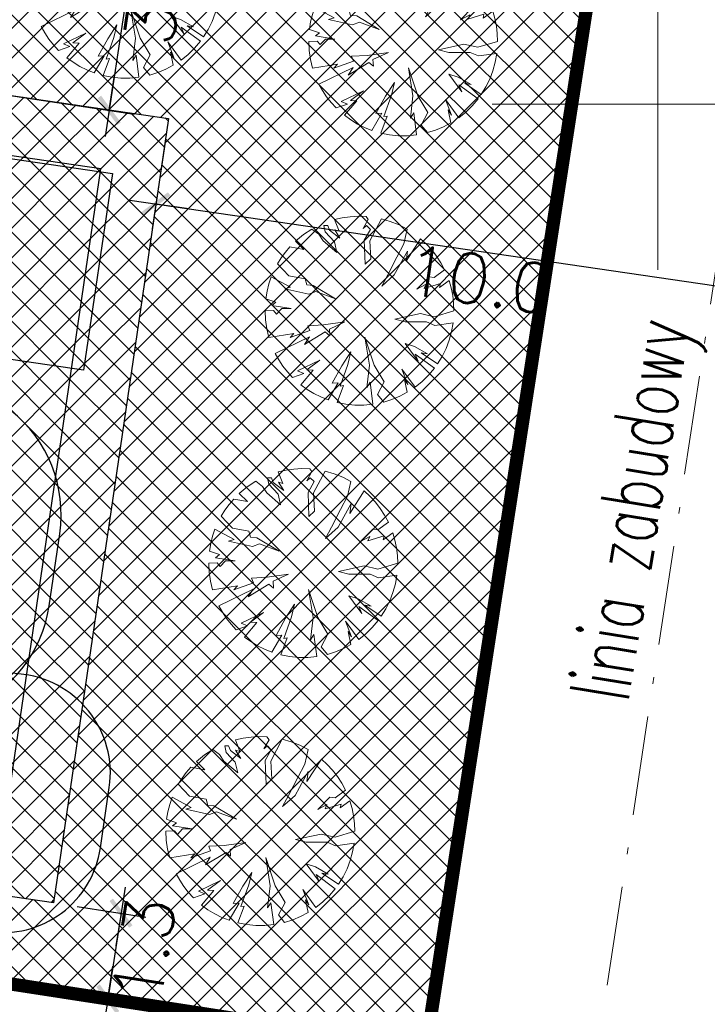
# Model space of a CAD drawing. Header units: metres. Extents: x 5515420 to 5516573, y 5683131 to 5683463.
# Tile 53 of 94: x 5516090 to 5516101, y 5683286 to 5683301. Entities that reach past the tile are written whole.
import ezdxf
from ezdxf.enums import TextEntityAlignment as Align

# ---------------------------------------------------------------- set-up
doc = ezdxf.new("R2010")
doc.units = ezdxf.units.M
for name, pattern in [('CENTER', [2, 1.25, -0.25, 0.25, -0.25]), ('L_0_02', [0]), ('L_0_0A', [2.5, 1.5, -0.5, 0, -0.5])]:
    doc.linetypes.add(name, pattern=pattern)
doc.layers.get('0').update_dxf_attribs({"linetype": 'CONTINUOUS', "lineweight": 18, "true_color": 0x000000})
doc.layers.get('Defpoints').update_dxf_attribs({"linetype": 'CONTINUOUS'})
for name, color, linetype in [('A-Granica', 94, 'CENTER'), ('A-Nawierzchnie', 41, 'CONTINUOUS'), ('A-Plac-Zabaw', 81, 'CONTINUOUS'), ('A-Zieleń-Wysoka', 60, 'CONTINUOUS')]:
    doc.layers.add(name, color=color, linetype=linetype)
doc.layers.add('A-Rekraacja', color=71, linetype='CONTINUOUS', lineweight=35)
doc.layers.add('D-WYMIARY', color=7, linetype='CONTINUOUS', lineweight=15)
for name, color, linetype, lineweight, true_color in [('EGB_DzialkaEwidencyjna', 7, 'L_0_02', 18, 0x000000), ('linia_zabudowy', 7, 'L_0_0A', 18, 0x000000), ('siatka', 7, 'CONTINUOUS', 25, 0x000000)]:
    doc.layers.add(name, color=color, linetype=linetype, lineweight=lineweight, true_color=true_color)
doc.layers.get('0').off()
doc.styles.get("Standard").update_dxf_attribs({"font": 'simplex.shx'})
doc.linetypes.add('FENCELINE2', pattern='A,0.25,-0.1,[132,ltypeshp.shx,S=0.1,R=0,X=-0.1,Y=0],-0.1,1', length=1.45)
doc.dimstyles.get("Standard").update_dxf_attribs({"dimtxt": 0.18, "dimasz": 0.18, "dimexe": 0.18, "dimexo": 0.0625, "dimgap": 0.09, "dimtad": 0, "dimtih": 1, "dimtoh": 1, "dimdec": 4, "dimzin": 0, "dimdsep": 46, "dimtxsty": 'Standard', "dimcen": 0.09, "dimadec": 0, "dimazin": 0, "dimtfac": 1, "dimtdec": 4, "dimtofl": 0, "dimtmove": 0, "dimatfit": 3, "dimfxl": 1, "dimtolj": 1, "dimtzin": 0, "dimarcsym": 0})
pattern_1 = [(45, (0, 0), (-0.224506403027, 0.224506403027), []), (135, (0, 0), (-0.224506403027, -0.224506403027), [])]

# ---------------------------------------------------------------- blocks, each defined once
blk = doc.blocks.new('Drzewo-2')
at = {"layer": 'A-Zieleń-Wysoka', "linetype": 'Continuous', "lineweight": 13}
for p, q in [((-0.394, 1.417, 20.48), (-0.277, 1.443, 20.48)), ((-0.325, 1.243, 20.48), (-0.394, 1.417, 20.48)), ((-0.277, 1.443, 20.48), (-0.158, 1.46, 20.48)), ((-0.158, 1.46, 20.48), (-0.038, 1.467, 20.48)), ((-0.038, 1.467, 20.48), (0.082, 1.463, 20.48)), ((0.114, 1.42, 20.48), (0.036, 1.282, 20.48)), ((0.082, 1.463, 20.48), (0.114, 1.42, 20.48)), ((0.14, 1.098, 20.48), (0.313, 1.428, 20.48)), ((0.313, 1.428, 20.48), (0.448, 1.389, 20.48)), ((0.448, 1.389, 20.48), (0.579, 1.336, 20.48)), ((-0.982, 1.092, 20.48), (-0.863, 1.19, 20.48)), ((-0.863, 1.19, 20.48), (-0.735, 1.274, 20.48)), ((-0.735, 1.274, 20.48), (-0.634, 1.197, 20.48)), ((-0.634, 1.197, 20.48), (-0.568, 1.098, 20.48)), ((-0.555, 1.328, 20.48), (-0.496, 1.328, 20.48)), ((-0.535, 1.229, 20.48), (-0.555, 1.328, 20.48)), ((-0.397, 1.079, 20.48), (-0.535, 1.229, 20.48)), ((-0.496, 1.328, 20.48), (-0.47, 1.256, 20.48)), ((-0.47, 1.256, 20.48), (-0.312, 1.138, 20.48)), ((-0.391, 1.262, 20.48), (-0.325, 1.243, 20.48)), ((-0.312, 1.138, 20.48), (-0.391, 1.262, 20.48)), ((0.036, 1.282, 20.48), (0.088, 1.328, 20.48)), ((0.147, 1.269, 20.48), (0.055, 1.105, 20.48)), ((0.088, 1.328, 20.48), (0.147, 1.269, 20.48)), ((0.579, 1.336, 20.48), (0.703, 1.271, 20.48)), ((0.703, 1.271, 20.48), (0.652, 1.052, 20.48)), ((-0.857, 0.967, 20.48), (-0.982, 1.092, 20.48)), ((-0.568, 1.098, 20.48), (-0.358, 0.921, 20.48)), ((-0.358, 0.921, 20.48), (-0.397, 1.079, 20.48)), ((0.055, 1.105, 20.48), (0.068, 0.744, 20.48)), ((0.154, 0.823, 20.48), (0.14, 1.098, 20.48)), ((0.652, 1.052, 20.48), (0.547, 0.849, 20.48)), ((0.685, 0.79, 20.48), (0.905, 1.128, 20.48)), ((0.905, 1.128, 20.48), (0.993, 1.047, 20.48)), ((0.993, 1.047, 20.48), (1.074, 0.959, 20.48)), ((-1.2, 0.839, 20.48), (-1.137, 0.925, 20.48)), ((-1.137, 0.925, 20.48), (-1.067, 1.007, 20.48)), ((-1.067, 1.007, 20.48), (-0.857, 0.967, 20.48)), ((0.508, 0.58, 20.48), (0.705, 0.941, 20.48)), ((0.705, 0.941, 20.48), (0.685, 0.79, 20.48)), ((1.074, 0.959, 20.48), (1.147, 0.864, 20.48)), ((-1.257, 0.748, 20.48), (-1.2, 0.839, 20.48)), ((-1.086, 0.567, 20.48), (-1.257, 0.748, 20.48)), ((0.068, 0.744, 20.48), (0.154, 0.823, 20.48)), ((0.547, 0.849, 20.48), (0.409, 0.58, 20.48)), ((1.147, 0.864, 20.48), (1.212, 0.764, 20.48)), ((1.212, 0.764, 20.48), (1.268, 0.658, 20.48)), ((1.268, 0.658, 20.48), (1.111, 0.541, 20.48)), ((-1.386, 0.444, 20.48), (-1.35, 0.552, 20.48)), ((-1.35, 0.552, 20.48), (-1.06, 0.396, 20.48)), ((-0.837, 0.521, 20.48), (-1.086, 0.567, 20.48)), ((-0.811, 0.429, 20.48), (-0.837, 0.521, 20.48)), ((0.318, 0.41, 20.48), (0.508, 0.58, 20.48)), ((0.409, 0.58, 20.48), (0.318, 0.41, 20.48)), ((1.033, 0.554, 20.48), (0.849, 0.364, 20.48)), ((0.96, 0.377, 20.48), (1.203, 0.449, 20.48)), ((1.111, 0.541, 20.48), (1.033, 0.554, 20.48)), ((1.19, 0.39, 20.48), (1.335, 0.495, 20.48)), ((1.203, 0.449, 20.48), (1.19, 0.39, 20.48)), ((1.335, 0.495, 20.48), (1.367, 0.384, 20.48)), ((-1.433, 0.22, 20.48), (-1.414, 0.333, 20.48)), ((-1.414, 0.333, 20.48), (-1.386, 0.444, 20.48)), ((-1.06, 0.396, 20.48), (-1.145, 0.37, 20.48)), ((-1.145, 0.37, 20.48), (-0.784, 0.291, 20.48)), ((-0.719, 0.423, 20.48), (-0.811, 0.429, 20.48)), ((-0.784, 0.291, 20.48), (-0.679, 0.331, 20.48)), ((-0.378, 0.219, 20.48), (-0.719, 0.423, 20.48)), ((-0.679, 0.331, 20.48), (-0.378, 0.219, 20.48)), ((0.849, 0.364, 20.48), (0.987, 0.442, 20.48)), ((0.987, 0.442, 20.48), (0.96, 0.377, 20.48)), ((1.367, 0.384, 20.48), (1.39, 0.271, 20.48)), ((-1.283, 0.167, 20.48), (-1.433, 0.22, 20.48)), ((-1.342, 0.121, 20.48), (-1.283, 0.167, 20.48)), ((1.39, 0.271, 20.48), (1.404, 0.156, 20.48)), ((1.404, 0.156, 20.48), (1.409, 0.04, 20.48)), ((-1.444, 0.04, 20.48), (-1.316, 0.042, 20.48)), ((-1.438, -0.097, 20.48), (-1.444, 0.04, 20.48)), ((-1.047, 0.075, 20.48), (-1.342, 0.121, 20.48)), ((-1.316, 0.042, 20.48), (-1.27, -0.01, 20.48)), ((-1.27, -0.01, 20.48), (-1.191, 0.075, 20.48)), ((-1.191, 0.075, 20.48), (-1.047, 0.075, 20.48)), ((1.409, 0.04, 20.48), (1.111, -0.05, 20.48)), ((-1.418, -0.232, 20.48), (-1.438, -0.097, 20.48)), ((-0.238, -0.13, 20.48), (-0.562, -0.175, 20.48)), ((-0.473, -0.236, 20.48), (-0.238, -0.13, 20.48)), ((0.901, -0.004, 20.48), (0.514, -0.089, 20.48)), ((0.514, -0.089, 20.48), (0.672, -0.128, 20.48)), ((0.672, -0.128, 20.48), (0.993, -0.128, 20.48)), ((1.111, -0.05, 20.48), (0.901, -0.004, 20.48)), ((0.993, -0.128, 20.48), (1.118, -0.181, 20.48)), ((1.118, -0.181, 20.48), (1.397, -0.143, 20.48)), ((1.397, -0.143, 20.48), (1.374, -0.275, 20.48)), ((-1.386, -0.365, 20.48), (-1.418, -0.232, 20.48)), ((-0.769, -0.259, 20.48), (-1.065, -0.365, 20.48)), ((-0.847, -0.471, 20.48), (-0.534, -0.281, 20.48)), ((-0.562, -0.175, 20.48), (-0.797, -0.186, 20.48)), ((-0.797, -0.186, 20.48), (-0.769, -0.259, 20.48)), ((-0.534, -0.281, 20.48), (-0.467, -0.337, 20.48)), ((-0.467, -0.337, 20.48), (-0.473, -0.236, 20.48)), ((1.374, -0.275, 20.48), (1.338, -0.404, 20.48)), ((-1.009, -0.303, 20.48), (-1.386, -0.365, 20.48)), ((-1.29, -0.606, 20.48), (-0.774, -0.354, 20.48)), ((-1.065, -0.365, 20.48), (-1.009, -0.303, 20.48)), ((-0.774, -0.354, 20.48), (-0.847, -0.471, 20.48)), ((0.064, -0.359, 20.48), (0.131, -0.784, 20.48)), ((0.204, -0.784, 20.48), (0.064, -0.359, 20.48)), ((1.338, -0.404, 20.48), (1.291, -0.529, 20.48)), ((-0.148, -0.583, 20.48), (-0.283, -0.79, 20.48)), ((-0.193, -0.773, 20.48), (-0.148, -0.583, 20.48)), ((0.673, -0.454, 20.48), (0.869, -0.723, 20.48)), ((0.813, -0.499, 20.48), (0.673, -0.454, 20.48)), ((1.008, -0.611, 20.48), (0.813, -0.499, 20.48)), ((0.913, -0.594, 20.48), (1.008, -0.611, 20.48)), ((1.162, -0.763, 20.48), (0.913, -0.594, 20.48)), ((1.291, -0.529, 20.48), (1.232, -0.649, 20.48)), ((-1.235, -0.703, 20.48), (-1.29, -0.606, 20.48)), ((-1.174, -0.796, 20.48), (-1.235, -0.703, 20.48)), ((-0.618, -0.706, 20.48), (-0.953, -0.868, 20.48)), ((-0.814, -0.851, 20.48), (-0.618, -0.706, 20.48)), ((0.869, -0.723, 20.48), (0.824, -0.616, 20.48)), ((0.824, -0.616, 20.48), (1.114, -0.829, 20.48)), ((1.232, -0.649, 20.48), (1.162, -0.763, 20.48)), ((-1.105, -0.884, 20.48), (-1.174, -0.796, 20.48)), ((-1.029, -0.966, 20.48), (-1.105, -0.884, 20.48)), ((-0.953, -0.868, 20.48), (-0.858, -0.907, 20.48)), ((-0.905, -1.077, 20.48), (-0.719, -0.857, 20.48)), ((-0.719, -0.857, 20.48), (-0.814, -0.851, 20.48)), ((-0.283, -0.79, 20.48), (-0.428, -1.052, 20.48)), ((-0.311, -1.097, 20.48), (-0.193, -0.773, 20.48)), ((0.131, -0.784, 20.48), (0.092, -1.119, 20.48)), ((0.355, -1.036, 20.48), (0.204, -0.784, 20.48)), ((0.623, -0.84, 20.48), (0.712, -1.075, 20.48)), ((0.822, -1.113, 20.48), (0.623, -0.84, 20.48)), ((1.114, -0.829, 20.48), (1.026, -0.933, 20.48)), ((-0.858, -0.907, 20.48), (-1.029, -0.966, 20.48)), ((0.254, -1.226, 20.48), (0.355, -1.036, 20.48)), ((0.662, -0.996, 20.48), (0.704, -1.191, 20.48)), ((0.712, -1.075, 20.48), (0.662, -0.996, 20.48)), ((0.928, -1.028, 20.48), (0.822, -1.113, 20.48)), ((1.026, -0.933, 20.48), (0.928, -1.028, 20.48)), ((-0.809, -1.147, 20.48), (-0.905, -1.077, 20.48)), ((-0.707, -1.209, 20.48), (-0.809, -1.147, 20.48)), ((-0.339, -1.047, 20.48), (-0.49, -1.306, 20.48)), ((-0.428, -1.052, 20.48), (-0.339, -1.047, 20.48)), ((-0.356, -1.346, 20.48), (-0.26, -1.091, 20.48)), ((-0.26, -1.091, 20.48), (-0.311, -1.097, 20.48)), ((0.092, -1.119, 20.48), (0.142, -1.041, 20.48)), ((0.142, -1.041, 20.48), (0.186, -1.372, 20.48)), ((-0.601, -1.262, 20.48), (-0.707, -1.209, 20.48)), ((-0.49, -1.306, 20.48), (-0.601, -1.262, 20.48)), ((0.348, -1.339, 20.48), (0.254, -1.226, 20.48)), ((0.471, -1.3, 20.48), (0.348, -1.339, 20.48)), ((0.59, -1.251, 20.48), (0.471, -1.3, 20.48)), ((0.704, -1.191, 20.48), (0.59, -1.251, 20.48)), ((-0.222, -1.372, 20.48), (-0.356, -1.346, 20.48)), ((-0.086, -1.385, 20.48), (-0.222, -1.372, 20.48)), ((0.05, -1.385, 20.48), (-0.086, -1.385, 20.48)), ((0.186, -1.372, 20.48), (0.05, -1.385, 20.48))]:
    blk.add_line(p, q, dxfattribs=at)
blk = doc.blocks.new('_ARCHTICK')
at = {"color": 0, "linetype": 'ByBlock', "lineweight": -2}
blk.add_line((0, 0), (-1, 0), dxfattribs=at)
blk.add_solid([(0.398, 0.309), (0.309, 0.398), (-0.309, -0.398), (-0.398, -0.309)], dxfattribs=at)
blk = doc.blocks.new('*D724')
at = {"layer": 'D-WYMIARY', "color": 14, "lineweight": -2}
for p, q in [((5516092.335, 5683304.014), (5516091.656, 5683299.511)), ((5516090.749, 5683303.849), (5516092.651, 5683303.562)), ((5516090.19, 5683300.137), (5516092.091, 5683299.85))]:
    blk.add_line(p, q, dxfattribs=at)
at = {"layer": 'Defpoints', "color": 0}
for p in [(5516090.391, 5683303.903), (5516089.831, 5683300.191), (5516091.716, 5683299.907)]:
    blk.add_point(p, dxfattribs=at)
at = {"layer": 'D-WYMIARY', "color": 14, "lineweight": -2, "xscale": 0.5, "yscale": 0.5, "zscale": 0.5}
for p, rotation in [((5516092.275, 5683303.619), 81.42827897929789), ((5516091.716, 5683299.907), 261.4282789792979)]:
    blk.add_blockref('_ARCHTICK', p, dxfattribs=dict(at, rotation=rotation))
at = {"layer": 'D-WYMIARY', "color": 50, "linetype": 'ByBlock', "insert": (5516092.416, 5683301.699), "char_height": 0.75, "attachment_point": 5, "rotation": 81.4283}
blk.add_mtext('\\A1;3.8', dxfattribs=at)
blk = doc.blocks.new('*D751')
at = {"layer": 'D-WYMIARY', "color": 14, "lineweight": -2}
for p, q in [((5516092.558, 5683299.425), (5516092.366, 5683298.118)), ((5516092.026, 5683298.552), (5516102.713, 5683296.987)), ((5516102.454, 5683297.976), (5516102.262, 5683296.669))]:
    blk.add_line(p, q, dxfattribs=at)
at = {"layer": 'Defpoints', "color": 0}
for p in [(5516092.61, 5683299.784), (5516102.506, 5683298.335), (5516102.317, 5683297.045)]:
    blk.add_point(p, dxfattribs=at)
at = {"layer": 'D-WYMIARY', "color": 14, "lineweight": -2, "xscale": 0.5, "yscale": 0.5, "zscale": 0.5}
for p, rotation in [((5516092.421, 5683298.494), 171.6703977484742), ((5516102.317, 5683297.045), 351.6703977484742)]:
    blk.add_blockref('_ARCHTICK', p, dxfattribs=dict(at, rotation=rotation))
at = {"layer": 'D-WYMIARY', "color": 50, "linetype": 'ByBlock', "insert": (5516097.308, 5683297.349), "char_height": 0.75, "attachment_point": 5, "rotation": 351.6704}
blk.add_mtext('\\A1;10.0', dxfattribs=at)
blk = doc.blocks.new('*D805')
at = {"layer": 'D-WYMIARY', "color": 14, "lineweight": -2}
for p, q in [((5516091.955, 5683288.178), (5516091.633, 5683286.093)), ((5516091.233, 5683287.885), (5516092.27, 5683287.725)), ((5516091.034, 5683286.59), (5516092.07, 5683286.43))]:
    blk.add_line(p, q, dxfattribs=at)
at = {"layer": 'Defpoints', "color": 0}
for p in [(5516090.875, 5683287.94), (5516090.675, 5683286.645), (5516091.694, 5683286.488)]:
    blk.add_point(p, dxfattribs=at)
at = {"layer": 'D-WYMIARY', "color": 14, "lineweight": -2, "xscale": 0.5, "yscale": 0.5, "zscale": 0.5}
for p, rotation in [((5516091.894, 5683287.783), 81.22534032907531), ((5516091.694, 5683286.488), 261.2253403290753)]:
    blk.add_blockref('_ARCHTICK', p, dxfattribs=dict(at, rotation=rotation))
at = {"layer": 'D-WYMIARY', "color": 50, "linetype": 'ByBlock', "insert": (5516092.238, 5683287.224), "char_height": 0.75, "attachment_point": 5, "rotation": 81.2253}
blk.add_mtext('\\A1;1.3', dxfattribs=at)

msp = doc.modelspace()

# ---------------------------------------------------------------- hatches: boundary and pattern name
at = {"layer": 'A-Nawierzchnie', "linetype": 'ByBlock', "true_color": 0xb7e0ab, "transparency": 33554687}
h = msp.add_hatch(dxfattribs=at)
h.set_pattern_fill('ANSI37', color=9, scale=0.1, style=0)
h.set_pattern_definition([(45, (615.27432, 129.31925), (-0.224506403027, 0.224506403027), []), (135, (615.27432, 129.31925), (-0.224506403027, -0.224506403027), [])])
h.paths.add_polyline_path([(5516099.664, 5683319.51), (5516093.181, 5683320.492, 0.024008), (5516090.889, 5683320.728), (5516071.667, 5683321.776, -0.024847), (5516069.296, 5683322.023), (5516062.303, 5683323.109, -0.363827), (5516061.033, 5683324.559), (5516063.231, 5683324.231), (5516064.491, 5683332.647), (5516062.295, 5683332.975), (5516065.443, 5683353.379, 0.414214), (5516062.934, 5683356.801), (5516050.09, 5683358.776, 0.414195), (5516046.669, 5683356.267), (5516042.257, 5683327.599, 0.414232), (5516044.766, 5683324.178), (5516053.344, 5683322.858, -0.020079), (5516053.58, 5683322.812), (5516052.669, 5683316.936), (5516054.151, 5683316.706), (5516053.921, 5683315.224), (5516046.954, 5683316.304), (5516046.534, 5683313.591), (5516044.962, 5683313.835), (5516043.962, 5683307.382), (5516045.533, 5683307.139), (5516044.093, 5683297.855), (5516044.241, 5683297.832), (5516044.011, 5683296.349), (5516069.872, 5683292.338), (5516070.102, 5683293.821), (5516070.25, 5683293.798), (5516071.69, 5683303.082), (5516073.261, 5683302.838), (5516074.262, 5683309.291), (5516072.691, 5683309.535), (5516073.112, 5683312.247), (5516066.145, 5683313.328), (5516066.375, 5683314.81), (5516068.141, 5683314.536), (5516068.713, 5683314.453), (5516069.444, 5683314.362), (5516070.422, 5683314.267), (5516071.256, 5683314.211), (5516075.586, 5683313.975), (5516074.85, 5683300.465), (5516082.257, 5683299.38), (5516080.797, 5683289.416), (5516090.875, 5683287.94), (5516092.61, 5683299.784), (5516076.426, 5683302.154), (5516076.853, 5683309.98), (5516087.949, 5683309.371), (5516088.305, 5683315.861), (5516090.617, 5683315.735, -0.024008), (5516092.431, 5683315.549), (5516098.599, 5683314.614), (5516098.319, 5683313.307), (5516091.994, 5683314.283), (5516090.391, 5683303.903), (5516099.094, 5683302.561), (5516096.497, 5683285.747), (5516069.795, 5683289.868), (5516048.343, 5683290.099), (5516034.966, 5683291.964), (5516037.043, 5683305.716), (5516039.999, 5683324.309), (5516043.122, 5683343.076), (5516045.797, 5683360.442), (5516068.333, 5683356.976), (5516067.98, 5683322.477), (5516099.93, 5683320.736)])
at = {"layer": 'A-Nawierzchnie', "linetype": 'ByBlock', "true_color": 0x6f8466, "transparency": 33554687}
h = msp.add_hatch(dxfattribs=at)
h.set_pattern_fill('ANSI37', color=8, scale=0.1, style=0)
h.set_pattern_definition(pattern_1)
h.paths.add_polyline_path([(5516083.094, 5683300.268), (5516082.402, 5683300.37), (5516082.532, 5683301.26), (5516092.61, 5683299.784), (5516090.875, 5683287.94), (5516080.797, 5683289.416), (5516082.257, 5683299.38), (5516083.147, 5683299.25), (5516081.818, 5683290.177), (5516090.115, 5683288.961), (5516091.589, 5683299.024)])
at = {"layer": 'A-Nawierzchnie', "linetype": 'ByBlock', "true_color": 0xffffc6, "transparency": 33554687}
h = msp.add_hatch(dxfattribs=at)
h.set_pattern_fill('ANSI37', scale=0.1, style=0)
h.set_pattern_definition(pattern_1)
h.paths.add_polyline_path([(5516082.257, 5683299.38), (5516082.402, 5683300.37), (5516091.589, 5683299.024), (5516090.115, 5683288.961), (5516081.818, 5683290.177), (5516083.147, 5683299.25)])

# ---------------------------------------------------------------- linework, layer by layer
at = {"layer": 'A-Granica', "lineweight": 13, "ltscale": 2}
msp.add_lwpolyline([(5516043.122, 5683343.076, 0.2, 0.2, 0), (5516045.797, 5683360.442, 0.2, 0.2, 0), (5516068.333, 5683356.976, 0.2, 0.2, 0), (5516067.98, 5683322.477, 0.2, 0.2, 0), (5516099.93, 5683320.736, 0.2, 0.2, 0), (5516098.319, 5683313.307, 0.2, 0.2, 0), (5516091.994, 5683314.283, 0.2, 0.2, 0), (5516090.391, 5683303.903, 0.2, 0.2, 0), (5516099.094, 5683302.561, 0.2, 0.2, 0), (5516096.497, 5683285.747, 0.2, 0.2, 0), (5516069.795, 5683289.868, 0.2, 0.2, 0), (5516048.343, 5683290.099, 0.2, 0.2, 0), (5516034.966, 5683291.964, 0.2, 0.2, 0), (5516037.043, 5683305.716, 0.2, 0.2, 0), (5516039.999, 5683324.309, 0.2, 0.2, 0)], format="xyseb", close=True, dxfattribs=at)
at = {"layer": 'A-Plac-Zabaw', "linetype": 'ByBlock'}
msp.add_lwpolyline([(5516082.532, 5683301.26), (5516092.61, 5683299.784), (5516090.875, 5683287.94), (5516080.797, 5683289.416)], close=True, dxfattribs=at)
msp.add_lwpolyline([(5516083.094, 5683300.268), (5516082.402, 5683300.37), (5516082.532, 5683301.26), (5516092.61, 5683299.784), (5516092.61, 5683299.784), (5516090.875, 5683287.94), (5516080.797, 5683289.416), (5516082.257, 5683299.38), (5516083.147, 5683299.25), (5516081.818, 5683290.177), (5516090.115, 5683288.961), (5516091.589, 5683299.024), (5516083.094, 5683300.268)], dxfattribs=at)
at = {"layer": 'A-Plac-Zabaw'}
msp.add_lwpolyline([(5516085.826, 5683299.823), (5516091.763, 5683298.953), (5516091.328, 5683295.985), (5516085.391, 5683296.855)], close=True, dxfattribs=at)
at = {"layer": 'A-Plac-Zabaw', "ltscale": 0.1}
for points in [[(5516087.388, 5683296.344), (5516086.365, 5683295.938, 0.267949), (5516085.125, 5683294.369), (5516084.965, 5683293.28, 0.267949), (5516085.704, 5683291.422), (5516086.567, 5683290.739, 0.267949), (5516088.546, 5683290.449), (5516089.568, 5683290.856, 0.267949), (5516090.809, 5683292.424), (5516090.968, 5683293.513, 0.267949), (5516090.23, 5683295.372), (5516089.367, 5683296.054, 0.267949)], [(5516089.327, 5683287.584), (5516089.882, 5683287.503, 0.414214), (5516091.583, 5683288.77), (5516091.717, 5683289.682, 0.434465), (5516090.348, 5683291.395, 0.280917), (5516088.893, 5683290.824), (5516088.232, 5683290.921, 0.414214), (5516086.53, 5683289.654), (5516086.515, 5683289.55, 0.414214), (5516087.782, 5683287.849), (5516088.805, 5683287.699, 0.089826)]]:
    msp.add_lwpolyline(points, format="xyb", close=True, dxfattribs=at)
at = {"layer": 'A-Rekraacja', "color": 250, "linetype": 'FENCELINE2', "lineweight": 25, "ltscale": 2}
msp.add_lwpolyline([(5516082.402, 5683300.37), (5516082.532, 5683301.26), (5516092.61, 5683299.784), (5516090.875, 5683287.94), (5516080.797, 5683289.416), (5516082.257, 5683299.38)], dxfattribs=at)
at = {"layer": 'EGB_DzialkaEwidencyjna', "linetype": 'CONTINUOUS', "lineweight": 18}
for p, q in [((5516099.094, 5683302.561), (5516096.497, 5683285.747)), ((5516096.497, 5683285.747), (5516069.795, 5683289.868))]:
    msp.add_line(p, q, dxfattribs=at)
at = {"layer": 'linia_zabudowy', "lineweight": 18, "flags": 128}
msp.add_lwpolyline([(5516053.254, 5683410.455), (5516116.364, 5683399.685), (5516096.491, 5683268.599)], dxfattribs=at)
at = {"layer": 'siatka', "color": 18, "linetype": 'Continuous', "lineweight": 13, "true_color": 0x000000, "flags": 128}
for points in [[(5516100, 5683297.5), (5516100, 5683302.5)], [(5516097.5, 5683300), (5516102.5, 5683300)]]:
    msp.add_lwpolyline(points, dxfattribs=at)

# ---------------------------------------------------------------- block references
at = {"layer": 'A-Zieleń-Wysoka', "linetype": 'ByBlock'}
for p in [(5516091.979, 5683301.778, -20.48), (5516096.171, 5683300.908, -20.48), (5516095.512, 5683296.84, -20.48), (5516094.662, 5683293.03, -20.48), (5516094.015, 5683288.982, -20.48)]:
    msp.add_blockref('Drzewo-2', p, dxfattribs=at)

# ---------------------------------------------------------------- texts
at = {"layer": 'linia_zabudowy', "lineweight": 18, "width": 0.66}
msp.add_text('linia zabudowy', height=0.9, rotation=80.7, dxfattribs=at).set_placement((5516098.66, 5683291.09), align=Align.TOP_LEFT)

# ---------------------------------------------------------------- dimensions: what is measured, and where the dimension line sits
at = {"layer": 'D-WYMIARY'}
for p1, p2, distance, picture, middle in [((5516090.391, 5683303.903), (5516089.831, 5683300.191), 1.906, '*D724', (5516092.416, 5683301.699)), ((5516092.61, 5683299.784), (5516102.506, 5683298.335), -1.304, '*D751', (5516097.308, 5683297.349))]:
    dim = msp.add_aligned_dim(p1=p1, p2=p2, distance=distance, dimstyle='Standard', override={"dimtxt": 0.75, "dimasz": 0.5, "dimexe": 0.38, "dimexo": 0.3625, "dimgap": 0.05, "dimtad": 2, "dimtih": 0, "dimdec": 1, "dimblk": 'ARCHTICK', "dimblk1": 'ARCHTICK', "dimblk2": 'ARCHTICK', "dimdle": 0.4, "dimclrd": 14, "dimclre": 14, "dimclrt": 50, "dimtvp": 0.3}, dxfattribs=at)
    dim.commit()
    dim.dimension.update_dxf_attribs({"geometry": picture, "text_midpoint": middle})
dim = msp.add_linear_dim(base=(5516091.694, 5683286.488), p1=(5516090.875, 5683287.94), p2=(5516090.675, 5683286.645), angle=261.2253, dimstyle='Standard', override={"dimtxt": 0.75, "dimasz": 0.5, "dimexe": 0.38, "dimexo": 0.3625, "dimgap": 0.05, "dimtad": 2, "dimtih": 0, "dimdec": 1, "dimblk": 'ARCHTICK', "dimblk1": 'ARCHTICK', "dimblk2": 'ARCHTICK', "dimdle": 0.4, "dimclrd": 14, "dimclre": 14, "dimclrt": 50, "dimtvp": 0.3}, dxfattribs=at)
dim.commit()
dim.dimension.update_dxf_attribs({"geometry": '*D805', "text_midpoint": (5516091.818, 5683287.289), "dimtype": 161})

doc.saveas('drawing.dxf')
